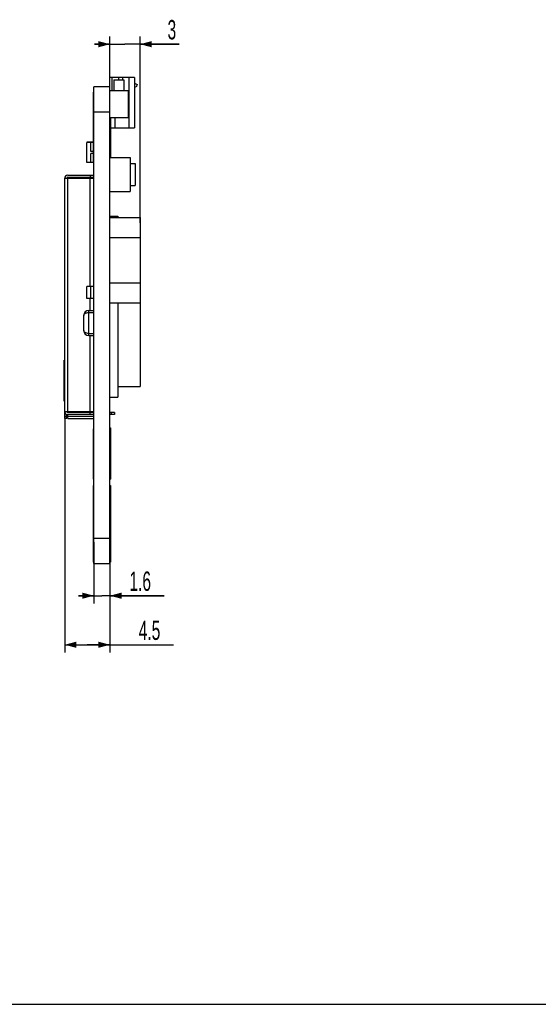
# Model space of a CAD drawing. Header units: millimetres. Extents: x 0 to 228, y 0 to 162.
# Tile 6 of 8: x 114 to 166, y 0 to 98. Entities that reach past the tile are written whole.
import ezdxf

# ---------------------------------------------------------------- set-up
doc = ezdxf.new("R2010")
doc.units = ezdxf.units.MM
doc.header["$LTSCALE"] = 12.565385
doc.layers.get('0').update_dxf_attribs({"linetype": 'CONTINUOUS'})
doc.styles.get("Standard").update_dxf_attribs({"font": 'txt', "width": 0.6})
doc.dimstyles.new('DIMSTYLE_4', dxfattribs={"dimtxt": 1.923077, "dimasz": 1.153846, "dimexe": 0.18, "dimexo": 0.0625, "dimgap": 0.09, "dimtad": 1, "dimdec": 3, "dimdsep": 46, "dimtxsty": 'Standard', "dimblk": '_FILLED', "dimblk1": '_FILLED', "dimblk2": '_FILLED', "dimcen": 0.09, "dimadec": 0, "dimazin": 0, "dimtp": 0.1, "dimtm": 0.1, "dimtfac": 1, "dimtdec": 3, "dimtofl": 0, "dimtmove": 0, "dimatfit": 3, "dimldrblk": '_FILLED', "dimfxl": 0, "dimtolj": 1, "dimarcsym": 0})

# ---------------------------------------------------------------- blocks, each defined once
blk = doc.blocks.new('_FILLED')
at = {"color": 0, "linetype": 'ByBlock'}
blk.add_solid([(0, 0), (-1, 0.267), (-1, -0.267)], dxfattribs=at)
blk = doc.blocks.new('*D5')
at = {"color": 2, "linetype": 'Continuous'}
for p, q in [((121.612, 45.956), (121.612, 39.856)), ((123.212, 45.956), (123.212, 39.856)), ((121.612, 40.625), (120.074, 40.625)), ((120.074, 40.625), (122.412, 40.625)), ((128.618, 40.625), (122.412, 40.625)), ((123.212, 40.625), (128.618, 40.625))]:
    blk.add_line(p, q, dxfattribs=at)
at = {"color": 2, "linetype": 'Continuous', "xscale": 1.1538461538, "yscale": 1.1538461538, "zscale": 1.1538461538}
blk.add_blockref('_FILLED', (121.612, 40.625), dxfattribs=at)
at = {"color": 2, "linetype": 'Continuous', "xscale": 1.1538461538, "yscale": 1.1538461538, "zscale": 1.1538461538, "rotation": 180}
blk.add_blockref('_FILLED', (123.212, 40.625), dxfattribs=at)
at = {"color": 2, "linetype": 'Continuous', "insert": (125.156, 43.029), "char_height": 1.9231, "width": 3.46154, "attachment_point": 1, "line_spacing_factor": 0.9}
blk.add_mtext('1.6', dxfattribs=at)
blk = doc.blocks.new('*D6')
at = {"color": 2, "linetype": 'Continuous'}
for p, q in [((118.712, 58.546), (118.712, 34.978)), ((123.212, 45.956), (123.212, 34.978)), ((118.712, 35.747), (120.962, 35.747)), ((123.212, 35.747), (120.962, 35.747)), ((120.962, 35.747), (129.543, 35.747))]:
    blk.add_line(p, q, dxfattribs=at)
at = {"color": 2, "linetype": 'Continuous', "xscale": 1.1538461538, "yscale": 1.1538461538, "zscale": 1.1538461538, "rotation": 180}
blk.add_blockref('_FILLED', (118.712, 35.747), dxfattribs=at)
at = {"color": 2, "linetype": 'Continuous', "xscale": 1.1538461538, "yscale": 1.1538461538, "zscale": 1.1538461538}
blk.add_blockref('_FILLED', (123.212, 35.747), dxfattribs=at)
at = {"color": 2, "linetype": 'Continuous', "insert": (126.082, 38.151), "char_height": 1.9231, "width": 3.46154, "attachment_point": 1, "line_spacing_factor": 0.9}
blk.add_mtext('4.5', dxfattribs=at)
blk = doc.blocks.new('*D7')
at = {"color": 2, "linetype": 'Continuous'}
for p, q in [((123.212, 89.115), (123.212, 96.225)), ((126.212, 77.699), (126.212, 96.225)), ((123.212, 95.456), (121.674, 95.456)), ((121.674, 95.456), (124.712, 95.456)), ((130.102, 95.456), (124.712, 95.456)), ((126.212, 95.456), (130.102, 95.456))]:
    blk.add_line(p, q, dxfattribs=at)
at = {"color": 2, "linetype": 'Continuous', "xscale": 1.1538461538, "yscale": 1.1538461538, "zscale": 1.1538461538}
blk.add_blockref('_FILLED', (123.212, 95.456), dxfattribs=at)
at = {"color": 2, "linetype": 'Continuous', "xscale": 1.1538461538, "yscale": 1.1538461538, "zscale": 1.1538461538, "rotation": 180}
blk.add_blockref('_FILLED', (126.212, 95.456), dxfattribs=at)
at = {"color": 2, "linetype": 'Continuous', "insert": (128.948, 97.86), "char_height": 1.923, "width": 1.15385, "attachment_point": 1, "line_spacing_factor": 0.9}
blk.add_mtext('3', dxfattribs=at)

msp = doc.modelspace()

# ---------------------------------------------------------------- linework, layer by layer
at = {"color": 7, "linetype": 'Continuous'}
for p, q in [((125.6624, 92.1302), (123.2124, 92.1302)), ((123.2124, 43.8426), (123.2124, 92.1302)), ((123.3985, 92.1302), (123.3985, 90.8509)), ((124.0899, 91.9279), (124.0899, 92.1302)), ((124.4538, 92.1302), (124.4538, 91.9279)), ((125.1124, 87.1302), (125.1124, 92.1302)), ((125.6624, 92.1302), (125.6624, 87.1302)), ((123.2124, 91.2302), (121.6124, 91.2302)), ((121.6124, 43.8426), (121.6124, 91.2301)), ((123.6124, 91.9279), (124.6124, 91.9279)), ((123.6124, 91.9279), (123.6124, 90.8509)), ((124.6124, 91.9279), (124.6124, 90.8509)), ((125.8224, 91.1802), (125.6624, 91.24)), ((125.7274, 91.536), (125.9275, 91.4612)), ((125.9275, 91.4612), (125.8224, 91.1802)), ((121.6124, 90.686), (121.5624, 90.686)), ((121.5624, 83.6861), (121.5624, 90.686)), ((121.6124, 90.5944), (121.5624, 90.5944)), ((123.2124, 90.8509), (125.0124, 90.8509)), ((125.0124, 90.8509), (125.0124, 88.1816)), ((121.6124, 88.7304), (123.2124, 88.7304)), ((123.2124, 88.1816), (125.0124, 88.1816)), ((123.2624, 88.1816), (123.2624, 84.1968)), ((123.7124, 88.1816), (123.7124, 87.1302)), ((123.2624, 87.1302), (125.6624, 87.1302)), ((121.5624, 85.7175), (120.9124, 85.7175)), ((121.5624, 85.6862), (120.9124, 85.6862)), ((120.9124, 83.683), (120.9124, 85.6862)), ((121.3124, 84.783), (121.3124, 85.6862)), ((121.5624, 84.783), (121.3124, 84.783)), ((121.5624, 84.5862), (121.3124, 84.5862)), ((121.3124, 83.683), (121.3124, 84.5862)), ((123.2124, 84.1968), (125.2124, 84.1968)), ((125.2124, 84.1968), (125.2124, 80.7968)), ((121.6124, 83.6861), (120.9124, 83.683)), ((125.2124, 83.5968), (125.7124, 83.5968)), ((125.7124, 83.5968), (125.7124, 81.3968)), ((119.0124, 82.4302), (121.6124, 82.4302)), ((121.2624, 82.4302), (121.2624, 82.2302)), ((118.7124, 82.1302), (121.6124, 82.1302)), ((118.7124, 58.2302), (118.7124, 82.1302)), ((119.0124, 82.2302), (121.6124, 82.2302)), ((119.0124, 58.8302), (119.0124, 82.1302)), ((121.2624, 71.3678), (121.2624, 82.1302)), ((125.2124, 81.3968), (125.7124, 81.3968)), ((123.2124, 80.7968), (125.2124, 80.7968)), ((123.2124, 78.3645), (124.0124, 78.3645)), ((124.0124, 78.3645), (124.0124, 78.2426)), ((123.2124, 78.2426), (126.2124, 78.2426)), ((126.2124, 78.2426), (126.2124, 61.4145)), ((123.2124, 76.2426), (126.2124, 76.2426)), ((123.2124, 71.7426), (126.2124, 71.7426)), ((121.6124, 71.3678), (120.9124, 71.3678)), ((120.9124, 70.1846), (120.9124, 71.3678)), ((121.3124, 70.1846), (121.3124, 71.3678)), ((121.6124, 70.1846), (120.9124, 70.1846)), ((121.2624, 68.9908), (121.2624, 70.1846)), ((123.2124, 69.7426), (126.2124, 69.7426)), ((124.0124, 69.7426), (124.0124, 60.3645)), ((121.1124, 68.9908), (121.6124, 68.9908)), ((121.1124, 66.4908), (121.1124, 68.9908)), ((121.1124, 68.7908), (121.6124, 68.7908)), ((120.6124, 66.9908), (120.6124, 68.4908)), ((121.1124, 66.6908), (121.6124, 66.6908)), ((121.1124, 66.4908), (121.6124, 66.4908)), ((121.2624, 58.9302), (121.2624, 66.4908)), ((118.7124, 64.0383), (118.6724, 64.0383)), ((118.6724, 59.9732), (118.6724, 64.0379)), ((118.7124, 63.8104), (118.6724, 63.8104)), ((118.7124, 63.5965), (118.6724, 63.5965)), ((118.7124, 63.472), (118.6724, 63.472)), ((118.7124, 63.1149), (118.6724, 63.1149)), ((118.7124, 62.9502), (118.6724, 62.9502)), ((118.7124, 62.7443), (118.6724, 62.7443)), ((118.7124, 61.2711), (118.6724, 61.2711)), ((124.0124, 61.4145), (126.2124, 61.4145)), ((118.7124, 60.5726), (118.6724, 60.5726)), ((118.7124, 60.3576), (118.6724, 60.3576)), ((118.6724, 59.9728), (118.7124, 59.9728)), ((123.2124, 60.3645), (124.0124, 60.3645)), ((118.7124, 58.9302), (121.6124, 58.9302)), ((121.6124, 58.8302), (119.0124, 58.8302)), ((121.2624, 58.6302), (121.2624, 58.8302)), ((123.6624, 58.8302), (123.2124, 58.8302)), ((123.3624, 58.6302), (123.3624, 58.8302)), ((123.6624, 58.8302), (123.6624, 58.6302)), ((118.7124, 58.4781), (118.9124, 58.4781)), ((118.9124, 58.2302), (118.7124, 58.2302)), ((118.9124, 58.2302), (118.9124, 58.6302)), ((121.6124, 58.6302), (119.0124, 58.6302)), ((119.0124, 58.2302), (119.0124, 58.6302)), ((119.0124, 58.4781), (121.6124, 58.4781)), ((119.0124, 58.2302), (121.6124, 58.2302)), ((123.6624, 58.6302), (123.2124, 58.6302)), ((121.6124, 57.2029), (121.5624, 57.2029)), ((121.5624, 52.2038), (121.5624, 57.2021)), ((123.2124, 57.3036), (123.2624, 57.3036)), ((123.2124, 57.2969), (123.2624, 57.2969)), ((123.2124, 57.2787), (123.2624, 57.2787)), ((123.2124, 57.2569), (123.2624, 57.2569)), ((123.2124, 56.859), (123.2624, 56.859)), ((123.2124, 56.8163), (123.2624, 56.8163)), ((123.2624, 57.3036), (123.2624, 54.277)), ((123.2124, 56.7655), (123.2624, 56.7655)), ((123.2124, 56.6893), (123.2624, 56.6893)), ((123.2124, 56.5728), (123.2624, 56.5728)), ((123.2124, 56.4576), (123.2624, 56.4576)), ((123.2124, 56.3816), (123.2624, 56.3816)), ((123.2124, 56.3316), (123.2624, 56.3316)), ((123.2124, 56.2877), (123.2624, 56.2877)), ((123.2124, 55.883), (123.2624, 55.883)), ((123.2124, 55.8625), (123.2624, 55.8625)), ((123.2124, 55.8454), (123.2624, 55.8454)), ((123.2124, 55.8385), (123.2624, 55.8385)), ((123.2124, 55.7608), (123.2624, 55.7608)), ((123.2124, 55.6708), (123.2624, 55.6708)), ((123.2124, 55.4436), (123.2624, 55.4436)), ((123.2124, 55.2261), (123.2624, 55.2261)), ((123.2124, 54.9131), (123.2624, 54.9131)), ((123.2124, 54.8618), (123.2624, 54.8618)), ((123.2124, 54.7398), (123.2624, 54.7398)), ((123.2124, 54.6215), (123.2624, 54.6215)), ((123.2124, 54.5699), (123.2624, 54.5699)), ((123.2124, 54.2666), (123.2624, 54.2666)), ((123.2124, 54.2506), (123.2624, 54.2506)), ((123.2124, 54.1978), (123.2624, 54.1978)), ((123.2124, 53.9921), (123.2624, 53.9921)), ((123.2624, 54.2666), (123.2624, 52.2038)), ((123.2124, 53.6806), (123.2624, 53.6806)), ((123.2124, 53.4069), (123.2624, 53.4069)), ((123.2124, 53.2068), (123.2624, 53.2068)), ((123.2124, 53.1223), (123.2624, 53.1223)), ((123.2124, 53.0991), (123.2624, 53.0991)), ((121.6124, 52.2029), (121.5624, 52.2029)), ((123.2124, 52.2029), (123.2624, 52.2029)), ((121.6124, 51.5715), (121.5624, 51.5715)), ((121.5624, 43.9523), (121.5624, 51.5715)), ((121.6124, 51.0716), (121.5624, 51.0716)), ((123.2124, 51.5708), (123.2624, 51.5708)), ((123.2624, 51.5702), (123.2624, 43.9489)), ((123.2124, 50.3206), (123.2624, 50.3206)), ((123.2124, 50.0593), (123.2624, 50.0593)), ((123.2124, 49.5563), (123.2624, 49.5563)), ((123.2124, 49.1458), (123.2624, 49.1458)), ((123.2124, 48.7334), (123.2624, 48.7334)), ((121.6124, 46.3426), (123.2124, 46.3426)), ((123.2124, 45.1431), (123.2624, 45.1431)), ((121.6124, 44.6569), (121.5624, 44.6569)), ((123.2124, 44.3263), (123.2624, 44.3263)), ((121.6124, 43.9523), (121.5624, 43.9523)), ((121.6124, 43.8426), (123.2124, 43.8426)), ((123.2124, 43.9489), (123.2624, 43.9489)), ((0, 0), (228.4615, 0))]:
    msp.add_line(p, q, dxfattribs=at)
for centre, radius, start, end in [((119.0124, 82.1302), 0.3, 90, 180), ((119.0124, 82.1302), 0.1, 90, 180), ((121.1124, 68.4908), 0.5, 90, 180), ((121.1124, 66.9908), 0.5, 180, 270), ((119.0124, 58.9302), 0.3, 180, 270), ((119.0124, 58.9302), 0.1, 180, 270)]:
    msp.add_arc(centre, radius, start, end, dxfattribs=at)
for points, knots in [([(120.6124, 68.4908), (120.6124, 68.5284), (120.6416, 68.6128), (120.7521, 68.7093), (120.9153, 68.7753), (121.0437, 68.7908), (121.1124, 68.7908)], [0, 0, 0, 0, 0.1778458, 0.3964288, 0.6747638, 1, 1, 1, 1]), ([(121.1124, 66.6908), (121.0437, 66.6908), (120.9153, 66.7063), (120.7521, 66.7724), (120.6416, 66.8688), (120.6124, 66.9532), (120.6124, 66.9908)], [0, 0, 0, 0, 0.3252363, 0.6035729, 0.822154, 1, 1, 1, 1])]:
    msp.add_open_spline(points, degree=3, knots=knots, dxfattribs=at)

# ---------------------------------------------------------------- dimensions: what is measured, and where the dimension line sits
at = {"color": 2, "linetype": 'Continuous'}
for base, p1, p2, picture, middle in [((126.2124, 95.4563), (123.2124, 89.1153), (126.2124, 77.6991), '*D7', (129.5247, 96.8986)), ((123.2124, 40.625), (121.6124, 45.9564), (123.2124, 45.9564), '*D5', (126.8871, 42.0673))]:
    dim = msp.add_linear_dim(base=base, p1=p1, p2=p2, dimstyle='DIMSTYLE_4', dxfattribs=at)
    dim.commit()
    dim.dimension.update_dxf_attribs({"geometry": picture, "text_midpoint": middle, "dimtype": 160})
dim = msp.add_linear_dim(base=(118.7124, 35.7472), p1=(123.2124, 45.9564), p2=(118.7124, 58.5455), angle=180, dimstyle='DIMSTYLE_4', dxfattribs=at)
dim.commit()
dim.dimension.update_dxf_attribs({"geometry": '*D6', "text_midpoint": (127.8126, 37.1895), "dimtype": 160})

doc.saveas('drawing.dxf')
